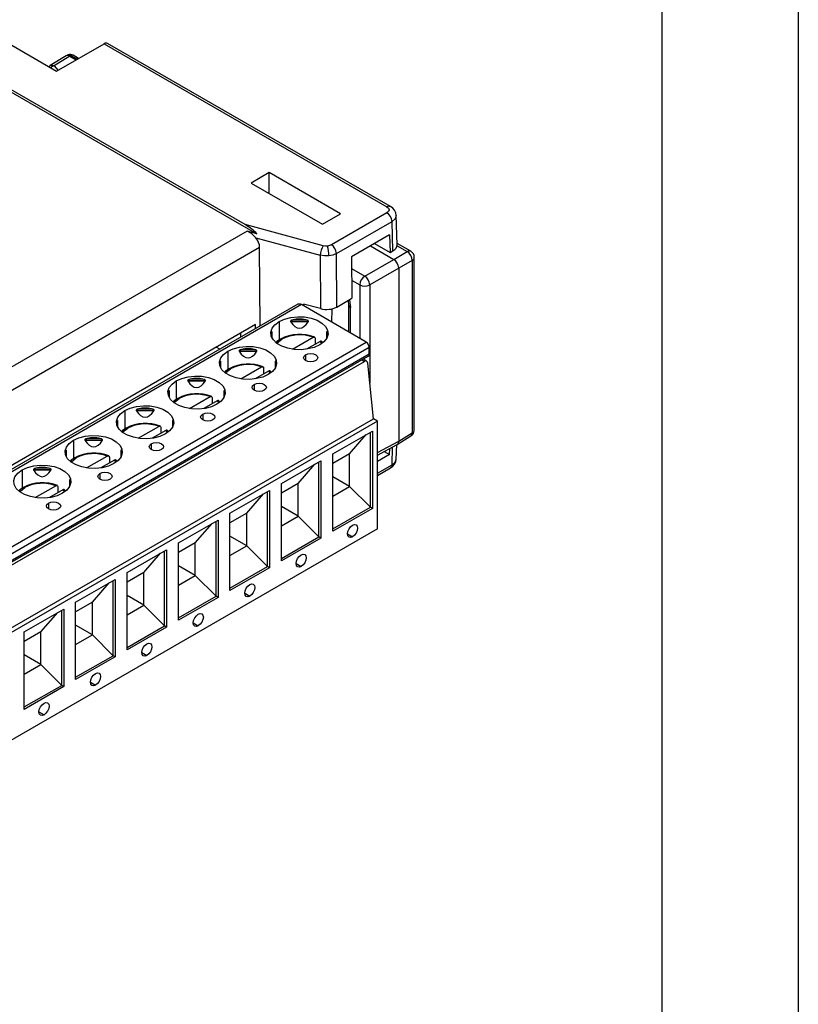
# Model space of a CAD drawing. Header units: millimetres. Extents: x 0 to 419, y 0 to 324.
# Tile 9 of 10: x 365 to 419, y 197 to 265. Entities that reach past the tile are written whole.
import ezdxf

# ---------------------------------------------------------------- set-up
doc = ezdxf.new("R2010")
doc.units = ezdxf.units.MM
doc.header["$LTSCALE"] = 1.5
doc.layers.add('TEXT', color=140, linetype='Continuous', lineweight=25)

msp = doc.modelspace()

# ---------------------------------------------------------------- linework, layer by layer
at = {"color": 7, "linetype": 'Continuous'}
msp.add_line((419.104, 323.854), (419.104, 0.004), dxfattribs=at)
for p, q in [((322.615, 284.219), (381.292, 250.345)), ((380.465, 250.986), (323.442, 283.905)), ((342.044, 276.297), (367.306, 261.714)), ((367.306, 261.714), (370.62, 263.626)), ((370.62, 263.626), (390.377, 252.221)), ((390.627, 252.246), (370.868, 263.652)), ((368.064, 262.84), (367.964, 262.786)), ((367.972, 262.791), (366.866, 262.107)), ((368.217, 262.763), (367.123, 262.086)), ((368.303, 262.809), (368.217, 262.763)), ((368.217, 262.763), (368.671, 262.501)), ((368.303, 262.809), (368.754, 262.549)), ((368.838, 262.598), (368.45, 262.822)), ((367.123, 262.086), (367.403, 261.77)), ((382.161, 254.62), (380.9, 253.892)), ((387.139, 251.747), (382.161, 254.62)), ((382.161, 253.164), (382.161, 254.62)), ((380.9, 253.892), (385.877, 251.018)), ((385.877, 251.018), (387.139, 251.747)), ((390.377, 251.813), (386.495, 249.572)), ((386.849, 248.967), (390.73, 251.208)), ((390.792, 249.159), (390.73, 251.208)), ((391.085, 249.577), (391.022, 251.644)), ((380.605, 250.53), (316.507, 213.527)), ((385.93, 249.515), (380.465, 250.986)), ((381.292, 250.345), (380.605, 250.53)), ((381.211, 250.066), (385.719, 248.852)), ((390.553, 250.267), (387.896, 248.733)), ((390.553, 250.267), (390.59, 249.043)), ((317.486, 212.473), (381.486, 249.42)), ((381.51, 243.897), (381.486, 249.42)), ((389.218, 249.497), (390.845, 248.557)), ((389.511, 249.666), (390.59, 249.043)), ((390.59, 249.043), (390.792, 249.159)), ((390.845, 248.557), (391.79, 249.103)), ((391.08, 249.513), (391.79, 249.103)), ((392.034, 249.125), (391.082, 249.674)), ((385.719, 248.852), (385.736, 245.116)), ((386.865, 245.231), (386.849, 248.967)), ((387.896, 248.733), (387.917, 245.838)), ((388.824, 247.391), (390.845, 248.557)), ((392.144, 248.491), (391.198, 247.945)), ((392.144, 248.491), (392.144, 236.445)), ((392.284, 236.645), (392.284, 248.691)), ((387.902, 247.923), (388.824, 247.391)), ((391.198, 247.945), (389.177, 246.779)), ((391.198, 247.945), (391.198, 235.86)), ((387.908, 247.11), (388.476, 246.782)), ((388.476, 246.782), (388.476, 243.042)), ((389.177, 246.779), (389.177, 239.903)), ((386.865, 245.231), (387.917, 245.838)), ((384.149, 245.42), (326.675, 212.242)), ((384.399, 245.396), (326.925, 212.217)), ((388.924, 242.783), (384.399, 245.396)), ((384.542, 245.437), (384.538, 245.315)), ((385.736, 245.116), (384.542, 245.437)), ((386.522, 244.17), (386.543, 245.106)), ((387.692, 245.393), (387.692, 243.494)), ((387.839, 243.41), (387.839, 245.189)), ((384.709, 244.338), (383.82, 244.338)), ((381.196, 244.004), (319.269, 208.254)), ((381.202, 243.719), (381.196, 244.004)), ((382.85, 244.216), (382.85, 242.928)), ((383.64, 244.239), (384.889, 244.239)), ((383.643, 244.227), (384.886, 244.227)), ((380.169, 243.123), (380.162, 243.407)), ((382.314, 243.469), (382.314, 243.143)), ((382.364, 243.039), (382.364, 243.502)), ((383.769, 242.281), (385.211, 243.113)), ((385.355, 243.033), (385.355, 242.625)), ((386.164, 243.502), (386.164, 243.039)), ((386.214, 243.143), (386.214, 243.469)), ((331.451, 209.604), (388.924, 242.783)), ((331.663, 209.237), (389.136, 242.416)), ((378.701, 242.275), (378.451, 242.419)), ((381.117, 242.265), (380.228, 242.265)), ((385.706, 242.827), (384.759, 242.281)), ((385.706, 242.827), (385.811, 242.691)), ((385.883, 242.749), (385.8, 242.847)), ((389.136, 241.926), (389.136, 242.416)), ((331.601, 208.61), (389.074, 241.788)), ((389.136, 241.926), (331.663, 208.747)), ((379.258, 242.142), (379.258, 240.854)), ((380.048, 242.165), (381.297, 242.165)), ((380.051, 242.154), (381.293, 242.154)), ((384.696, 241.893), (384.696, 241.485)), ((388.63, 241.532), (388.8, 241.434)), ((388.957, 241.445), (388.718, 241.583)), ((331.877, 208.574), (388.8, 241.434)), ((378.722, 241.395), (378.722, 241.069)), ((378.772, 240.965), (378.772, 241.429)), ((380.177, 240.207), (381.619, 241.04)), ((381.763, 240.959), (381.763, 240.551)), ((382.572, 241.429), (382.572, 240.965)), ((382.622, 241.069), (382.622, 241.395)), ((389.426, 237.418), (389.038, 241.297)), ((377.525, 240.191), (376.636, 240.191)), ((382.114, 240.754), (381.167, 240.207)), ((382.114, 240.754), (382.219, 240.617)), ((382.291, 240.675), (382.208, 240.773)), ((375.666, 240.069), (375.666, 238.78)), ((376.456, 240.091), (377.705, 240.091)), ((376.459, 240.08), (377.701, 240.08)), ((381.104, 239.82), (381.104, 239.411)), ((375.13, 239.322), (375.13, 238.996)), ((375.18, 238.892), (375.18, 239.355)), ((376.585, 238.133), (378.027, 238.966)), ((378.171, 238.886), (378.171, 238.478)), ((378.98, 239.355), (378.98, 238.892)), ((379.03, 238.996), (379.03, 239.322)), ((373.932, 238.117), (373.044, 238.117)), ((378.522, 238.68), (377.575, 238.133)), ((378.522, 238.68), (378.627, 238.543)), ((378.698, 238.602), (378.616, 238.699)), ((332.08, 204.313), (389.426, 237.418)), ((372.074, 237.995), (372.074, 236.707)), ((372.864, 238.018), (374.113, 238.018)), ((372.867, 238.006), (374.109, 238.006)), ((377.512, 237.746), (377.512, 237.338)), ((389.709, 237.255), (389.426, 237.418)), ((389.709, 237.255), (332.363, 204.15)), ((371.538, 237.248), (371.538, 236.922)), ((371.588, 236.818), (371.588, 237.281)), ((372.993, 236.06), (374.435, 236.892)), ((374.579, 236.812), (374.579, 236.404)), ((375.388, 237.281), (375.388, 236.818)), ((375.438, 236.922), (375.438, 237.248)), ((389.709, 229.723), (389.709, 237.255)), ((370.34, 236.044), (369.452, 236.044)), ((374.93, 236.606), (373.983, 236.06)), ((374.93, 236.606), (375.034, 236.47)), ((375.106, 236.528), (375.023, 236.626)), ((386.596, 234.968), (389.358, 236.562)), ((387.765, 234.969), (388.933, 236.317)), ((389.216, 231.234), (389.216, 236.481)), ((389.358, 236.562), (389.358, 231.153)), ((391.092, 235.629), (392.047, 236.22)), ((391.198, 235.86), (392.144, 236.445)), ((368.482, 235.921), (368.482, 234.633)), ((369.271, 235.944), (370.52, 235.944)), ((369.275, 235.933), (370.517, 235.933)), ((373.919, 235.672), (373.919, 235.264)), ((389.709, 235.06), (391.198, 235.86)), ((389.709, 234.886), (391.1, 235.634)), ((390.556, 234.915), (390.569, 235.348)), ((390.733, 234.208), (390.77, 235.457)), ((391.025, 234.588), (391.056, 235.61)), ((367.946, 235.174), (367.946, 234.848)), ((367.996, 234.744), (367.996, 235.208)), ((369.401, 233.986), (370.843, 234.818)), ((370.987, 234.738), (370.987, 234.33)), ((371.796, 235.208), (371.796, 234.744)), ((371.846, 234.848), (371.846, 235.174)), ((387.765, 234.969), (386.596, 234.294)), ((386.596, 229.558), (386.596, 234.968)), ((387.765, 232.683), (387.765, 234.969)), ((390.556, 234.915), (389.709, 234.426)), ((390.173, 235.136), (390.556, 234.915)), ((366.748, 233.97), (365.859, 233.97)), ((371.338, 234.533), (370.391, 233.986)), ((371.338, 234.533), (371.442, 234.396)), ((371.514, 234.454), (371.431, 234.552)), ((383.004, 232.894), (385.765, 234.489)), ((384.172, 232.895), (385.341, 234.243)), ((385.624, 229.161), (385.624, 234.407)), ((385.765, 234.489), (385.765, 229.079)), ((389.709, 233.617), (390.733, 234.208)), ((389.709, 233.455), (390.629, 233.986)), ((364.89, 233.847), (364.89, 232.559)), ((365.679, 233.87), (366.928, 233.87)), ((365.683, 233.859), (366.925, 233.859)), ((370.327, 233.598), (370.327, 233.19)), ((387.765, 232.683), (386.596, 233.357)), ((365.809, 231.912), (367.251, 232.745)), ((367.395, 232.665), (367.395, 232.257)), ((368.204, 233.134), (368.204, 232.671)), ((368.254, 232.775), (368.254, 233.101)), ((384.172, 232.895), (383.004, 232.22)), ((383.004, 227.485), (383.004, 232.894)), ((384.172, 230.609), (384.172, 232.895)), ((386.596, 232.008), (387.765, 232.683)), ((389.216, 231.234), (387.765, 232.683)), ((367.746, 232.459), (366.799, 231.912)), ((367.746, 232.459), (367.85, 232.322)), ((367.922, 232.381), (367.839, 232.478)), ((379.412, 230.821), (382.173, 232.415)), ((380.58, 230.821), (381.749, 232.17)), ((382.032, 227.087), (382.032, 232.333)), ((382.173, 232.415), (382.173, 227.005)), ((366.735, 231.525), (366.735, 231.117)), ((384.172, 230.609), (383.004, 231.284)), ((386.596, 229.722), (389.216, 231.234)), ((389.358, 231.153), (389.216, 231.234)), ((379.412, 225.411), (379.412, 230.821)), ((380.58, 230.821), (379.412, 230.147)), ((380.58, 228.535), (380.58, 230.821)), ((383.004, 229.934), (384.172, 230.609)), ((385.624, 229.161), (384.172, 230.609)), ((389.358, 231.153), (386.596, 229.558)), ((375.82, 228.747), (378.581, 230.341)), ((376.988, 228.748), (378.157, 230.096)), ((378.44, 225.013), (378.44, 230.26)), ((378.581, 230.341), (378.581, 224.932)), ((389.709, 229.723), (332.363, 196.617)), ((380.58, 228.535), (379.412, 229.21)), ((383.004, 227.648), (385.624, 229.161)), ((385.765, 229.079), (385.624, 229.161)), ((387.623, 229.376), (387.977, 229.172)), ((376.988, 228.748), (375.82, 228.073)), ((375.82, 223.337), (375.82, 228.747)), ((376.988, 226.462), (376.988, 228.748)), ((379.412, 227.86), (380.58, 228.535)), ((382.032, 227.087), (380.58, 228.535)), ((385.765, 229.079), (383.004, 227.485)), ((372.227, 226.673), (374.989, 228.268)), ((373.396, 226.674), (374.565, 228.022)), ((374.848, 222.94), (374.848, 228.186)), ((374.989, 228.268), (374.989, 222.858)), ((376.988, 226.462), (375.82, 227.136)), ((379.412, 225.574), (382.032, 227.087)), ((382.173, 227.005), (382.032, 227.087)), ((384.031, 227.302), (384.385, 227.098)), ((373.396, 226.674), (372.227, 225.999)), ((372.227, 221.264), (372.227, 226.673)), ((373.396, 224.388), (373.396, 226.674)), ((375.82, 225.787), (376.988, 226.462)), ((378.44, 225.013), (376.988, 226.462)), ((382.173, 227.005), (379.412, 225.411)), ((368.635, 224.6), (371.397, 226.194)), ((369.804, 224.6), (370.972, 225.949)), ((371.256, 220.866), (371.256, 226.112)), ((371.397, 226.194), (371.397, 220.784)), ((373.396, 224.388), (372.227, 225.063)), ((375.82, 223.501), (378.44, 225.013)), ((378.581, 224.932), (378.44, 225.013)), ((380.439, 225.228), (380.792, 225.024)), ((368.635, 219.19), (368.635, 224.6)), ((369.804, 224.6), (368.635, 223.926)), ((369.804, 222.314), (369.804, 224.6)), ((372.227, 223.713), (373.396, 224.388)), ((374.848, 222.94), (373.396, 224.388)), ((378.581, 224.932), (375.82, 223.337)), ((365.043, 222.526), (367.805, 224.12)), ((366.212, 222.527), (367.38, 223.875)), ((367.664, 218.792), (367.664, 224.039)), ((367.805, 224.12), (367.805, 218.711)), ((369.804, 222.314), (368.635, 222.989)), ((372.227, 221.427), (374.848, 222.94)), ((374.989, 222.858), (374.848, 222.94)), ((376.847, 223.155), (377.2, 222.951)), ((366.212, 222.527), (365.043, 221.852)), ((365.043, 217.116), (365.043, 222.526)), ((366.212, 220.24), (366.212, 222.527)), ((368.635, 221.639), (369.804, 222.314)), ((371.256, 220.866), (369.804, 222.314)), ((374.989, 222.858), (372.227, 221.264)), ((366.212, 220.24), (365.043, 220.915)), ((373.255, 221.081), (373.608, 220.877)), ((365.043, 219.566), (366.212, 220.24)), ((367.664, 218.792), (366.212, 220.24)), ((368.635, 219.353), (371.256, 220.866)), ((371.397, 220.784), (368.635, 219.19)), ((371.397, 220.784), (371.256, 220.866)), ((369.663, 219.007), (370.016, 218.803)), ((365.043, 217.28), (367.664, 218.792)), ((367.805, 218.711), (365.043, 217.116)), ((367.805, 218.711), (367.664, 218.792)), ((366.071, 216.934), (366.424, 216.73))]:
    msp.add_line(p, q)
at = {"flags": 128}
for points in [[(368.217, 262.763), (368.082, 262.81), (367.967, 262.788), (367.964, 262.784)], [(366.866, 262.106), (366.775, 262.035), (366.767, 262.025)], [(366.867, 262.106), (366.87, 262.11), (366.986, 262.132), (367.123, 262.086)], [(367.123, 262.086), (366.955, 262.004), (366.897, 261.95)], [(390.377, 252.221), (390.485, 252.127), (390.523, 252.017), (390.485, 251.907), (390.377, 251.813)], [(391.023, 251.619), (390.947, 251.397), (390.73, 251.208)], [(386.228, 249.492), (386.076, 249.49), (385.93, 249.515)], [(386.495, 249.572), (386.373, 249.52), (386.228, 249.492)], [(386.315, 248.808), (386.011, 248.804), (385.719, 248.852)], [(386.849, 248.967), (386.603, 248.865), (386.315, 248.808)], [(387.653, 245.685), (387.659, 245.666), (387.692, 245.393)], [(387.743, 245.738), (387.758, 245.704), (387.839, 245.189)], [(382.85, 244.216), (383.23, 244.388), (383.669, 244.502), (384.144, 244.552), (384.625, 244.535), (385.085, 244.452), (385.498, 244.308), (385.839, 244.112), (386.088, 243.873), (386.232, 243.608), (386.261, 243.33), (386.174, 243.056), (385.976, 242.802), (385.679, 242.583)], [(383.82, 244.338), (383.757, 244.321), (383.714, 244.304), (383.67, 244.279), (383.655, 244.267), (383.644, 244.252), (383.64, 244.243), (383.64, 244.239)], [(384.889, 244.239), (384.887, 244.249), (384.88, 244.26), (384.862, 244.277), (384.801, 244.31), (384.709, 244.338)], [(385.679, 242.583), (385.299, 242.411), (384.859, 242.297), (384.385, 242.247), (383.904, 242.264), (383.444, 242.347), (383.031, 242.491), (382.69, 242.687), (382.441, 242.926), (382.297, 243.191), (382.268, 243.469), (382.355, 243.743), (382.553, 243.997), (382.85, 244.216)], [(383.64, 244.239), (383.641, 244.233), (383.643, 244.227)], [(384.886, 244.227), (384.888, 244.233), (384.889, 244.239)], [(382.364, 243.502), (382.364, 243.511), (382.361, 243.517), (382.356, 243.52), (382.338, 243.507), (382.314, 243.469)], [(382.945, 242.995), (382.692, 242.815), (382.644, 242.761)], [(382.707, 242.702), (382.714, 242.718), (383.045, 242.985)], [(385.211, 243.113), (385.26, 243.132), (385.303, 243.129), (385.335, 243.105), (385.352, 243.064), (385.355, 243.033)], [(386.214, 243.469), (386.199, 243.496), (386.187, 243.511), (386.174, 243.52), (386.169, 243.519), (386.166, 243.513), (386.165, 243.506), (386.164, 243.502)], [(379.258, 242.142), (379.638, 242.314), (380.077, 242.428), (380.552, 242.478), (381.033, 242.461), (381.493, 242.379), (381.906, 242.235), (382.247, 242.038), (382.496, 241.8), (382.64, 241.534), (382.669, 241.256), (382.582, 240.982), (382.384, 240.728), (382.086, 240.509)], [(380.228, 242.265), (380.165, 242.247), (380.122, 242.23), (380.078, 242.206), (380.063, 242.193), (380.052, 242.179), (380.048, 242.169), (380.048, 242.165)], [(381.297, 242.165), (381.295, 242.175), (381.287, 242.187), (381.269, 242.204), (381.209, 242.236), (381.117, 242.265)], [(385.842, 242.798), (385.82, 242.83), (385.785, 242.846), (385.74, 242.843), (385.706, 242.827)], [(382.086, 240.509), (381.707, 240.338), (381.267, 240.224), (380.793, 240.173), (380.312, 240.19), (379.851, 240.273), (379.439, 240.417), (379.098, 240.614), (378.848, 240.852), (378.705, 241.118), (378.676, 241.396), (378.763, 241.669), (378.961, 241.923), (379.258, 242.142)], [(380.048, 242.165), (380.049, 242.159), (380.051, 242.154)], [(381.293, 242.154), (381.296, 242.159), (381.297, 242.165)], [(385.403, 241.485), (385.241, 241.422), (385.049, 241.4), (384.858, 241.422), (384.696, 241.485), (384.587, 241.579), (384.549, 241.689), (384.587, 241.8), (384.696, 241.893)], [(384.696, 241.893), (384.858, 241.956), (385.049, 241.978), (385.241, 241.956), (385.403, 241.893), (385.511, 241.8), (385.549, 241.689), (385.511, 241.579), (385.403, 241.485)], [(378.772, 241.429), (378.772, 241.437), (378.769, 241.443), (378.764, 241.446), (378.746, 241.433), (378.722, 241.395)], [(379.353, 240.921), (379.1, 240.741), (379.051, 240.688)], [(379.114, 240.629), (379.122, 240.644), (379.453, 240.911)], [(381.619, 241.04), (381.668, 241.058), (381.711, 241.055), (381.743, 241.032), (381.76, 240.991), (381.763, 240.959)], [(382.622, 241.395), (382.607, 241.423), (382.595, 241.438), (382.582, 241.446), (382.577, 241.445), (382.574, 241.439), (382.572, 241.432), (382.572, 241.429)], [(375.666, 240.069), (376.046, 240.24), (376.485, 240.354), (376.959, 240.405), (377.441, 240.388), (377.901, 240.305), (378.314, 240.161), (378.655, 239.964), (378.904, 239.726), (379.047, 239.46), (379.077, 239.182), (378.99, 238.909), (378.792, 238.655), (378.494, 238.436)], [(376.636, 240.191), (376.573, 240.173), (376.53, 240.157), (376.486, 240.132), (376.471, 240.12), (376.46, 240.105), (376.456, 240.095), (376.456, 240.091)], [(377.705, 240.091), (377.703, 240.101), (377.695, 240.113), (377.677, 240.13), (377.617, 240.162), (377.525, 240.191)], [(382.249, 240.724), (382.228, 240.757), (382.193, 240.773), (382.148, 240.769), (382.114, 240.754)], [(378.494, 238.436), (378.115, 238.264), (377.675, 238.15), (377.201, 238.1), (376.72, 238.116), (376.259, 238.199), (375.847, 238.343), (375.506, 238.54), (375.256, 238.778), (375.113, 239.044), (375.084, 239.322), (375.171, 239.596), (375.369, 239.849), (375.666, 240.069)], [(376.456, 240.091), (376.457, 240.085), (376.459, 240.08)], [(377.701, 240.08), (377.704, 240.085), (377.705, 240.091)], [(381.811, 239.411), (381.649, 239.349), (381.457, 239.327), (381.266, 239.349), (381.104, 239.411), (380.995, 239.505), (380.957, 239.615), (380.995, 239.726), (381.104, 239.82)], [(381.104, 239.82), (381.266, 239.882), (381.457, 239.904), (381.649, 239.882), (381.811, 239.82), (381.919, 239.726), (381.957, 239.615), (381.919, 239.505), (381.811, 239.411)], [(375.18, 239.355), (375.179, 239.363), (375.177, 239.37), (375.171, 239.373), (375.153, 239.36), (375.13, 239.322)], [(375.76, 238.848), (375.508, 238.667), (375.459, 238.614)], [(375.522, 238.555), (375.53, 238.57), (375.86, 238.838)], [(378.027, 238.966), (378.076, 238.984), (378.119, 238.982), (378.151, 238.958), (378.168, 238.917), (378.171, 238.886)], [(379.03, 239.322), (379.015, 239.349), (379.003, 239.364), (378.99, 239.373), (378.985, 239.372), (378.981, 239.366), (378.98, 239.359), (378.98, 239.355)], [(372.074, 237.995), (372.453, 238.167), (372.893, 238.281), (373.367, 238.331), (373.849, 238.314), (374.309, 238.231), (374.722, 238.087), (375.062, 237.89), (375.312, 237.652), (375.455, 237.387), (375.484, 237.109), (375.398, 236.835), (375.2, 236.581), (374.902, 236.362)], [(373.044, 238.117), (372.981, 238.099), (372.938, 238.083), (372.894, 238.058), (372.879, 238.046), (372.867, 238.031), (372.864, 238.022), (372.864, 238.018)], [(374.113, 238.018), (374.11, 238.028), (374.103, 238.039), (374.085, 238.056), (374.024, 238.089), (373.932, 238.117)], [(378.657, 238.65), (378.636, 238.683), (378.6, 238.699), (378.556, 238.695), (378.522, 238.68)], [(374.902, 236.362), (374.523, 236.19), (374.083, 236.076), (373.609, 236.026), (373.128, 236.043), (372.667, 236.126), (372.255, 236.27), (371.914, 236.466), (371.664, 236.705), (371.521, 236.97), (371.492, 237.248), (371.579, 237.522), (371.777, 237.776), (372.074, 237.995)], [(372.864, 238.018), (372.864, 238.012), (372.867, 238.006)], [(374.109, 238.006), (374.112, 238.012), (374.113, 238.018)], [(378.219, 237.338), (378.056, 237.275), (377.865, 237.253), (377.674, 237.275), (377.512, 237.338), (377.403, 237.431), (377.365, 237.542), (377.403, 237.652), (377.512, 237.746)], [(377.512, 237.746), (377.674, 237.808), (377.865, 237.83), (378.056, 237.808), (378.219, 237.746), (378.327, 237.652), (378.365, 237.542), (378.327, 237.431), (378.219, 237.338)], [(371.588, 237.281), (371.587, 237.29), (371.585, 237.296), (371.579, 237.299), (371.561, 237.286), (371.538, 237.248)], [(372.168, 236.774), (371.915, 236.594), (371.867, 236.54)], [(371.93, 236.481), (371.938, 236.497), (372.268, 236.764)], [(374.435, 236.892), (374.483, 236.911), (374.526, 236.908), (374.558, 236.884), (374.576, 236.843), (374.579, 236.812)], [(375.438, 237.248), (375.423, 237.275), (375.411, 237.29), (375.398, 237.299), (375.393, 237.298), (375.389, 237.292), (375.388, 237.285), (375.388, 237.281)], [(368.482, 235.921), (368.861, 236.093), (369.301, 236.207), (369.775, 236.257), (370.256, 236.24), (370.717, 236.158), (371.129, 236.014), (371.47, 235.817), (371.72, 235.579), (371.863, 235.313), (371.892, 235.035), (371.805, 234.761), (371.608, 234.507), (371.31, 234.288)], [(369.452, 236.044), (369.389, 236.026), (369.346, 236.009), (369.302, 235.985), (369.287, 235.972), (369.275, 235.958), (369.272, 235.948), (369.271, 235.944)], [(370.52, 235.944), (370.518, 235.954), (370.511, 235.966), (370.493, 235.982), (370.432, 236.015), (370.34, 236.044)], [(375.065, 236.577), (375.043, 236.609), (375.008, 236.625), (374.964, 236.622), (374.93, 236.606)], [(392.046, 236.221), (392.138, 236.292), (392.219, 236.398)], [(392.219, 236.398), (392.279, 236.578), (392.283, 236.645)], [(371.31, 234.288), (370.931, 234.117), (370.491, 234.002), (370.017, 233.952), (369.535, 233.969), (369.075, 234.052), (368.663, 234.196), (368.322, 234.393), (368.072, 234.631), (367.929, 234.897), (367.9, 235.174), (367.987, 235.448), (368.184, 235.702), (368.482, 235.921)], [(369.271, 235.944), (369.272, 235.938), (369.275, 235.933)], [(370.517, 235.933), (370.52, 235.938), (370.52, 235.944)], [(374.627, 235.264), (374.464, 235.201), (374.273, 235.179), (374.082, 235.201), (373.919, 235.264), (373.811, 235.358), (373.773, 235.468), (373.811, 235.579), (373.919, 235.672)], [(373.919, 235.672), (374.082, 235.735), (374.273, 235.757), (374.464, 235.735), (374.627, 235.672), (374.735, 235.579), (374.773, 235.468), (374.735, 235.358), (374.627, 235.264)], [(391.089, 235.63), (391.094, 235.631), (391.171, 235.719), (391.198, 235.86)], [(367.996, 235.208), (367.995, 235.216), (367.993, 235.222), (367.987, 235.225), (367.969, 235.212), (367.946, 235.174)], [(368.576, 234.7), (368.323, 234.52), (368.275, 234.467)], [(368.338, 234.408), (368.346, 234.423), (368.676, 234.69)], [(370.843, 234.818), (370.891, 234.837), (370.934, 234.834), (370.966, 234.811), (370.984, 234.77), (370.987, 234.738)], [(371.846, 235.174), (371.831, 235.202), (371.819, 235.217), (371.806, 235.225), (371.801, 235.224), (371.797, 235.218), (371.796, 235.211), (371.796, 235.208)], [(364.89, 233.847), (365.269, 234.019), (365.709, 234.133), (366.183, 234.184), (366.664, 234.167), (367.125, 234.084), (367.537, 233.94), (367.878, 233.743), (368.128, 233.505), (368.271, 233.239), (368.3, 232.961), (368.213, 232.688), (368.015, 232.434), (367.718, 232.215)], [(365.859, 233.97), (365.797, 233.952), (365.754, 233.936), (365.71, 233.911), (365.695, 233.899), (365.683, 233.884), (365.68, 233.874), (365.679, 233.87)], [(366.928, 233.87), (366.926, 233.88), (366.919, 233.892), (366.901, 233.909), (366.84, 233.941), (366.748, 233.97)], [(371.473, 234.503), (371.451, 234.536), (371.416, 234.552), (371.372, 234.548), (371.338, 234.533)], [(390.733, 234.208), (390.949, 234.393), (391.022, 234.603)], [(367.718, 232.215), (367.339, 232.043), (366.899, 231.929), (366.425, 231.879), (365.943, 231.895), (365.483, 231.978), (365.07, 232.122), (364.73, 232.319), (364.48, 232.557), (364.337, 232.823), (364.308, 233.101), (364.394, 233.375), (364.592, 233.628), (364.89, 233.847)], [(365.679, 233.87), (365.68, 233.864), (365.683, 233.859)], [(366.925, 233.859), (366.928, 233.864), (366.928, 233.87)], [(371.034, 233.19), (370.872, 233.128), (370.681, 233.106), (370.49, 233.128), (370.327, 233.19), (370.219, 233.284), (370.181, 233.394), (370.219, 233.505), (370.327, 233.598)], [(370.327, 233.598), (370.49, 233.661), (370.681, 233.683), (370.872, 233.661), (371.034, 233.598), (371.143, 233.505), (371.181, 233.394), (371.143, 233.284), (371.034, 233.19)], [(364.984, 232.626), (364.731, 232.446), (364.683, 232.393)], [(364.746, 232.334), (364.754, 232.349), (365.084, 232.617)], [(367.251, 232.745), (367.299, 232.763), (367.342, 232.761), (367.374, 232.737), (367.392, 232.696), (367.395, 232.665)], [(368.254, 233.101), (368.239, 233.128), (368.227, 233.143), (368.214, 233.152), (368.209, 233.151), (368.205, 233.145), (368.204, 233.138), (368.204, 233.134)], [(367.881, 232.429), (367.859, 232.462), (367.824, 232.478), (367.78, 232.474), (367.746, 232.459)], [(367.442, 231.117), (367.28, 231.054), (367.089, 231.032), (366.897, 231.054), (366.735, 231.117), (366.627, 231.21), (366.589, 231.321), (366.627, 231.431), (366.735, 231.525)], [(366.735, 231.525), (366.897, 231.587), (367.089, 231.609), (367.28, 231.587), (367.442, 231.525), (367.551, 231.431), (367.589, 231.321), (367.551, 231.21), (367.442, 231.117)], [(387.977, 229.172), (387.841, 229.125), (387.727, 229.147), (387.65, 229.235), (387.623, 229.376), (387.65, 229.548), (387.727, 229.724), (387.841, 229.879), (387.977, 229.988)], [(387.977, 229.988), (388.112, 230.035), (388.227, 230.013), (388.303, 229.925), (388.33, 229.784), (388.303, 229.612), (388.227, 229.436), (388.112, 229.281), (387.977, 229.172)], [(384.385, 227.098), (384.249, 227.051), (384.135, 227.073), (384.058, 227.161), (384.031, 227.302), (384.058, 227.474), (384.135, 227.651), (384.249, 227.805), (384.385, 227.914)], [(384.385, 227.914), (384.52, 227.961), (384.635, 227.939), (384.711, 227.851), (384.738, 227.71), (384.711, 227.539), (384.635, 227.362), (384.52, 227.207), (384.385, 227.098)], [(380.792, 225.024), (380.657, 224.977), (380.542, 225), (380.466, 225.088), (380.439, 225.228), (380.466, 225.4), (380.542, 225.577), (380.657, 225.732), (380.792, 225.841)], [(380.792, 225.841), (380.928, 225.888), (381.042, 225.866), (381.119, 225.777), (381.146, 225.637), (381.119, 225.465), (381.042, 225.288), (380.928, 225.133), (380.792, 225.024)], [(377.2, 222.951), (377.065, 222.904), (376.95, 222.926), (376.874, 223.014), (376.847, 223.155), (376.874, 223.327), (376.95, 223.503), (377.065, 223.658), (377.2, 223.767)], [(377.2, 223.767), (377.336, 223.814), (377.45, 223.792), (377.527, 223.704), (377.554, 223.563), (377.527, 223.391), (377.45, 223.214), (377.336, 223.06), (377.2, 222.951)], [(373.608, 220.877), (373.473, 220.83), (373.358, 220.852), (373.282, 220.94), (373.255, 221.081), (373.282, 221.253), (373.358, 221.43), (373.473, 221.584), (373.608, 221.693)], [(373.608, 221.693), (373.744, 221.74), (373.858, 221.718), (373.935, 221.63), (373.962, 221.489), (373.935, 221.317), (373.858, 221.141), (373.744, 220.986), (373.608, 220.877)], [(370.016, 218.803), (369.881, 218.756), (369.766, 218.778), (369.69, 218.867), (369.663, 219.007), (369.69, 219.179), (369.766, 219.356), (369.881, 219.511), (370.016, 219.62)], [(370.016, 219.62), (370.151, 219.667), (370.266, 219.644), (370.343, 219.556), (370.37, 219.416), (370.343, 219.244), (370.266, 219.067), (370.151, 218.912), (370.016, 218.803)], [(366.424, 216.73), (366.289, 216.683), (366.174, 216.705), (366.097, 216.793), (366.071, 216.934), (366.097, 217.105), (366.174, 217.282), (366.289, 217.437), (366.424, 217.546)], [(366.424, 217.546), (366.559, 217.593), (366.674, 217.571), (366.751, 217.483), (366.778, 217.342), (366.751, 217.17), (366.674, 216.993), (366.559, 216.839), (366.424, 216.73)]]:
    msp.add_lwpolyline(points, dxfattribs=at)
for centre, radius, start, end in [((368.157, 262.611), 0.247, 53.71662, 114.52093), ((368.241, 262.479), 0.402, 58.77117, 113.26241), ((368.388, 262.687), 0.149, 65.36022, 124.60414), ((390.522, 252.022), 0.247, 65.08013, 126.23304), ((390.263, 251.577), 0.762, 3.93502, 61.47629), ((389.961, 251.164), 0.77, 3.22965, 57.34774), ((380.156, 249.318), 1.293, 35.33866, 69.66125), ((386.925, 248.833), 1.206, 145.55942, 179.075), ((383.506, 248.799), 2.809, 0.18906, 14.28096), ((386.079, 248.924), 0.77, 3.22965, 57.34774), ((391.931, 248.899), 0.248, 65.39767, 124.60096), ((391.398, 248.469), 0.746, 1.72152, 58.27848), ((391.846, 248.727), 0.438, 355.35285, 64.76408), ((390.43, 247.91), 0.769, 2.64349, 57.35651), ((392.038, 248.715), 0.248, 295.38585, 354.66275), ((389.246, 246.746), 0.77, 123.22971, 177.34769), ((388.386, 246.73), 0.793, 3.52223, 56.47777), ((388.83, 247.466), 0.77, 242.65648, 296.76622), ((384.252, 245.191), 0.251, 54.38242, 114.30712), ((387.938, 245.415), 0.247, 185.18148, 246.2321), ((384.274, 240.4), 2.916, 68.74141, 117.13585), ((382.986, 242.903), 0.101, 54.38346, 114.29523), ((384.274, 240.582), 2.7, 69.68332, 117.09041), ((388.676, 242.395), 0.461, 2.60548, 57.39452), ((388.989, 241.91), 0.148, 305.01333, 6.29885), ((380.682, 238.326), 2.916, 68.74141, 117.13585), ((379.394, 240.83), 0.101, 54.38346, 114.29523), ((380.682, 238.508), 2.7, 69.68332, 117.09041), ((377.09, 236.253), 2.916, 68.74141, 117.13585), ((375.802, 238.756), 0.101, 54.38346, 114.29523), ((377.09, 236.434), 2.7, 69.68332, 117.09041), ((373.498, 234.179), 2.916, 68.74141, 117.13585), ((372.21, 236.682), 0.101, 54.38346, 114.29523), ((373.498, 234.361), 2.7, 69.68332, 117.09041), ((391.898, 236.417), 0.247, 307.03295, 6.40148), ((392.038, 236.668), 0.248, 295.38794, 354.63803), ((369.906, 232.105), 2.916, 68.74141, 117.13585), ((368.618, 234.608), 0.101, 54.38346, 114.29523), ((369.906, 232.287), 2.7, 69.68332, 117.09041), ((390.265, 234.655), 0.762, 298.52371, 356.06498), ((390.486, 234.188), 0.248, 305.35847, 4.60773), ((366.314, 230.032), 2.916, 68.74141, 117.13585), ((365.026, 232.535), 0.101, 54.38346, 114.29523), ((366.313, 230.213), 2.7, 69.68332, 117.09041)]:
    msp.add_arc(centre, radius, start, end)
for centre, major_axis, ratio, start_param, end_param in [((370.613, 263.222), (0.256, 0.429), 0.56722, 0.008429, 0.793746), ((380.465, 250.578), (1.016, -0.662), 0.287055, 0.828273, 1.755568), ((380.521, 249.665), (0.862, -0.593), 0.728943, 0.468383, 1.238621), ((390.085, 249.567), (1, 0), 0.577112, 5.497939, 6.30063), ((386.158, 245.639), (1, 0), 0.577411, 4.276241, 5.497758), ((384.264, 242.293), (0, 2.097), 0.953545, 6.05911, 6.507261), ((384.264, 253.517), (0, 9.773), 0.204653, 2.825796, 3.457389), ((384.264, 242.293), (1.925, -1.221), 0.444428, 3.192215, 3.344453), ((384.264, 242.293), (1.925, 1.221), 0.444428, 6.080325, 6.232563), ((380.672, 240.22), (0, 2.097), 0.953545, 6.05911, 6.507261), ((380.672, 251.443), (0, 9.773), 0.204653, 2.825796, 3.457389), ((380.672, 240.22), (1.925, -1.221), 0.444428, 3.192215, 3.344453), ((380.672, 240.22), (1.925, 1.221), 0.444428, 6.080325, 6.232563), ((388.826, 241.174), (0.118, 0.277), 0.642726, 5.419754, 6.99055), ((377.08, 238.146), (0, 2.097), 0.953545, 6.05911, 6.507261), ((377.08, 249.369), (0, 9.773), 0.204653, 2.825796, 3.457389), ((377.08, 238.146), (1.925, -1.221), 0.444428, 3.192215, 3.344453), ((377.08, 238.146), (1.925, 1.221), 0.444428, 6.080325, 6.232563), ((373.488, 236.072), (0, 2.097), 0.953545, 6.05911, 6.507261), ((373.488, 247.296), (0, 9.773), 0.204653, 2.825796, 3.457389), ((373.488, 236.072), (1.925, -1.221), 0.444428, 3.192215, 3.344453), ((373.488, 236.072), (1.925, 1.221), 0.444428, 6.080325, 6.232563), ((369.896, 233.999), (0, 2.097), 0.953545, 6.05911, 6.507261), ((369.896, 245.222), (0, 9.773), 0.204653, 2.825796, 3.457389), ((369.896, 233.999), (1.925, -1.221), 0.444428, 3.192215, 3.344453), ((369.896, 233.999), (1.925, 1.221), 0.444428, 6.080325, 6.232563), ((366.304, 231.925), (0, 2.097), 0.953545, 6.05911, 6.507261), ((366.304, 243.148), (0, 9.773), 0.204653, 2.825796, 3.457389), ((366.304, 231.925), (1.925, 1.221), 0.444428, 6.080325, 6.232563)]:
    msp.add_ellipse(centre, major_axis=major_axis, ratio=ratio, start_param=start_param, end_param=end_param)
at = {"layer": 'TEXT'}
msp.add_line((409.575, 314.325), (409.575, 9.525), dxfattribs=at)

doc.saveas('drawing.dxf')
